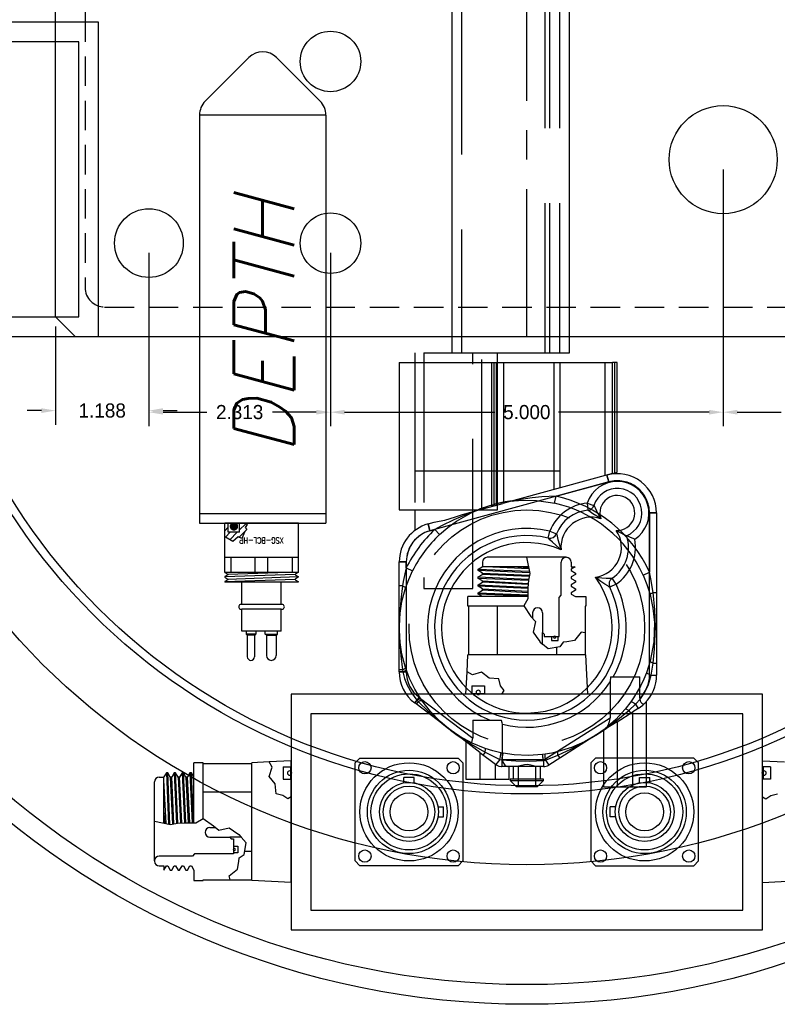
# Model space of a CAD drawing. Extents: x -184.4 to -118.8, y 116.3 to 158.3.
# Tile 20 of 22: x -135.8 to -126.1, y 137 to 149.6. Entities that reach past the tile are written whole.
import ezdxf
from ezdxf.enums import TextEntityAlignment as Align

# ---------------------------------------------------------------- set-up
doc = ezdxf.new("R2010")
doc.units = 0
doc.header["$LTSCALE"] = 1.5
doc.header["$MEASUREMENT"] = 0
for name, pattern in [('CENTER', [2, 1.25, -0.25, 0.25, -0.25]), ('HIDDEN', [0.375, 0.25, -0.125]), ('SLDHIDDEN0', [1.905, 1.27, -0.635])]:
    doc.linetypes.add(name, pattern=pattern)
doc.layers.get('0').update_dxf_attribs({"linetype": 'CONTINUOUS'})
doc.layers.get('DEFPOINTS').update_dxf_attribs({"linetype": 'CONTINUOUS'})
for name, color, linetype in [('ANTENNA', 2, 'CONTINUOUS'), ('DEVICE_WATCHDOG', 7, 'CONTINUOUS'), ('HULL', 7, 'CONTINUOUS'), ('J_BOX_AFT', 171, 'CONTINUOUS'), ('J_BOX_FORW', 11, 'CONTINUOUS'), ('SENSOR_DEPTH', 140, 'CONTINUOUS'), ('STATION12', 50, 'CONTINUOUS'), ('STATION13', 90, 'CONTINUOUS')]:
    doc.layers.add(name, color=color, linetype=linetype)
doc.styles.add('78ROM', font='ROMAND', dxfattribs={"width": 0.75, "height": 0.078})
doc.styles.add('ENGR', font='Romans', dxfattribs={"oblique": 15})
doc.dimstyles.get("Standard").update_dxf_attribs({"dimtxt": 0.18, "dimasz": 0.18, "dimexe": 0.18, "dimexo": 0.0625, "dimgap": 0.09, "dimtad": 0, "dimtih": 1, "dimtoh": 1, "dimdec": 4, "dimzin": 0, "dimtxsty": 'STANDARD', "dimcen": 0.09, "dimazin": 3, "dimtfac": 1, "dimtdec": 4, "dimtofl": 0, "dimtmove": 0, "dimatfit": 3, "dimtolj": 1, "dimtzin": 0})

# ---------------------------------------------------------------- blocks, each defined once
blk = doc.blocks.new('*D0')
at = {"color": 0, "linetype": 'BYBLOCK'}
for p, q in [((-134.129, 146.61), (-134.129, 144.424)), ((-135.317, 145.673), (-135.317, 144.424)), ((-135.497, 144.604), (-135.677, 144.604)), ((-133.949, 144.604), (-133.769, 144.604))]:
    blk.add_line(p, q, dxfattribs=at)
for points in [[(-135.497, 144.634), (-135.497, 144.574), (-135.317, 144.604)], [(-133.949, 144.634), (-133.949, 144.574), (-134.129, 144.604)]]:
    blk.add_solid(points, dxfattribs=at)
at = {"layer": 'DEFPOINTS', "color": 0, "linetype": 'BYBLOCK'}
for p in [(-134.129, 146.735), (-135.317, 145.798), (-135.317, 144.604)]:
    blk.add_point(p, dxfattribs=at)
at = {"color": 0, "linetype": 'BYBLOCK', "insert": (-134.723, 144.604), "char_height": 0.18, "attachment_point": 5}
blk.add_mtext('\\A1;1.188', dxfattribs=at)
blk = doc.blocks.new('*D1')
at = {"color": 0, "linetype": 'BYBLOCK'}
for p, q in [((-134.129, 146.61), (-134.129, 144.404)), ((-131.817, 146.61), (-131.817, 144.404)), ((-133.949, 144.584), (-133.393, 144.584)), ((-131.997, 144.584), (-132.553, 144.584))]:
    blk.add_line(p, q, dxfattribs=at)
for points in [[(-133.949, 144.614), (-133.949, 144.554), (-134.129, 144.584)], [(-131.997, 144.614), (-131.997, 144.554), (-131.817, 144.584)]]:
    blk.add_solid(points, dxfattribs=at)
at = {"layer": 'DEFPOINTS', "color": 0, "linetype": 'BYBLOCK'}
for p in [(-134.129, 146.735), (-131.817, 146.735), (-131.817, 144.584)]:
    blk.add_point(p, dxfattribs=at)
at = {"color": 0, "linetype": 'BYBLOCK', "insert": (-132.973, 144.584), "char_height": 0.18, "attachment_point": 5}
blk.add_mtext('\\A1;2.313', dxfattribs=at)
blk = doc.blocks.new('*D2')
at = {"color": 0, "linetype": 'BYBLOCK'}
for p, q in [((-126.817, 147.673), (-126.817, 144.404)), ((-131.817, 146.61), (-131.817, 144.404)), ((-131.637, 144.584), (-129.722, 144.584)), ((-126.997, 144.584), (-128.912, 144.584))]:
    blk.add_line(p, q, dxfattribs=at)
for points in [[(-131.637, 144.614), (-131.637, 144.554), (-131.817, 144.584)], [(-126.997, 144.614), (-126.997, 144.554), (-126.817, 144.584)]]:
    blk.add_solid(points, dxfattribs=at)
at = {"layer": 'DEFPOINTS', "color": 0, "linetype": 'BYBLOCK'}
for p in [(-126.817, 147.798), (-131.817, 146.735), (-126.817, 144.584)]:
    blk.add_point(p, dxfattribs=at)
at = {"color": 0, "linetype": 'BYBLOCK', "insert": (-129.317, 144.584), "char_height": 0.18, "attachment_point": 5}
blk.add_mtext('\\A1;5.000', dxfattribs=at)
blk = doc.blocks.new('*D3')
at = {"color": 0, "linetype": 'BYBLOCK'}
for p, q in [((-126.817, 147.673), (-126.817, 144.404)), ((-124.504, 146.61), (-124.504, 144.404)), ((-126.637, 144.584), (-126.08, 144.584)), ((-124.684, 144.584), (-125.24, 144.584))]:
    blk.add_line(p, q, dxfattribs=at)
for points in [[(-126.637, 144.614), (-126.637, 144.554), (-126.817, 144.584)], [(-124.684, 144.614), (-124.684, 144.554), (-124.504, 144.584)]]:
    blk.add_solid(points, dxfattribs=at)
at = {"layer": 'DEFPOINTS', "color": 0, "linetype": 'BYBLOCK'}
for p in [(-126.817, 147.798), (-124.504, 146.735), (-124.504, 144.584)]:
    blk.add_point(p, dxfattribs=at)
at = {"color": 0, "linetype": 'BYBLOCK', "insert": (-125.66, 144.584), "char_height": 0.18, "attachment_point": 5}
blk.add_mtext('\\A1;2.313', dxfattribs=at)

msp = doc.modelspace()

# ---------------------------------------------------------------- linework, layer by layer
for centre, radius in [((-129.3165, 147.5479), 7.822), ((-131.8165, 149.0479), 0.385), ((-126.8165, 147.7979), 0.6875), ((-131.8165, 146.7354), 0.385)]:
    msp.add_circle(centre, radius)
at = {"layer": 'ANTENNA', "linetype": 'CONTINUOUS'}
for p, q in [((-130.2724, 158.3393), (-130.2724, 145.3393)), ((-128.7724, 145.3393), (-128.7724, 158.3393)), ((-130.629, 145.3393), (-128.8607, 145.3393)), ((-129.6915, 145.2143), (-129.6915, 145.3393)), ((-128.8607, 145.3393), (-128.7724, 145.3393)), ((-130.9415, 145.2143), (-130.9415, 143.3393)), ((-130.9415, 145.2143), (-128.892, 145.2143)), ((-128.892, 145.2143), (-128.2265, 145.2143)), ((-128.892, 143.6208), (-128.892, 145.2143)), ((-128.2265, 143.8027), (-128.2265, 145.2143)), ((-128.1665, 145.2143), (-128.2265, 145.2143)), ((-128.1665, 143.8191), (-128.1665, 145.2143)), ((-128.2265, 143.8027), (-128.892, 143.6208)), ((-128.2964, 143.7836), (-128.2726, 143.6968)), ((-128.2265, 143.8027), (-128.1665, 143.8191)), ((-128.2726, 143.6968), (-130.5496, 143.0744)), ((-128.892, 143.6208), (-129.6211, 143.4215)), ((-128.5472, 143.426), (-128.5393, 143.3364)), ((-128.5472, 143.426), (-128.4617, 143.3981)), ((-130.9415, 143.3393), (-129.6915, 143.3393)), ((-130.7415, 143.3393), (-130.7415, 143.0826)), ((-130.1365, 143.2806), (-129.9219, 143.3393)), ((-127.6645, 143.3013), (-127.7545, 143.3013)), ((-127.7545, 141.237), (-127.7545, 143.3013)), ((-127.6645, 143.3013), (-127.6645, 141.237)), ((-130.5734, 143.1612), (-130.4965, 143.1822)), ((-130.5734, 143.1612), (-130.5496, 143.0744)), ((-129.044, 142.9822), (-129.0231, 143.0698)), ((-129.0231, 143.0698), (-128.9393, 143.0369)), ((-130.9415, 142.6789), (-130.8515, 142.6789)), ((-130.9415, 141.281), (-130.9415, 142.6789)), ((-130.8515, 142.6789), (-130.8515, 141.281)), ((-128.1804, 142.3955), (-128.2612, 142.3559)), ((-128.1804, 142.3955), (-128.2308, 142.47)), ((-130.9415, 141.281), (-130.8515, 141.281)), ((-127.7545, 141.237), (-127.6645, 141.237)), ((-128.2501, 141.2143), (-128.2553, 141.1508)), ((-128.2553, 141.1508), (-128.2553, 140.6944)), ((-128.2501, 141.2143), (-127.8778, 141.2143)), ((-127.8778, 140.944), (-127.8778, 141.2143)), ((-130.7439, 140.8827), (-130.6895, 140.9544)), ((-130.0686, 140.3699), (-130.7439, 140.8827)), ((-130.6895, 140.9544), (-130.0053, 140.4349)), ((-127.7915, 139.8143), (-127.7915, 140.9024)), ((-130.0053, 140.6643), (-129.642, 140.6643)), ((-130.0053, 140.6643), (-130.0053, 140.4349)), ((-129.6278, 140.1627), (-129.6278, 140.6132)), ((-129.0866, 140.1682), (-128.2553, 140.6944)), ((-128.3186, 140.5478), (-129.0384, 140.0921)), ((-128.3415, 140.5332), (-128.3415, 139.8143)), ((-130.0915, 140.3874), (-130.0915, 139.9143)), ((-129.6278, 140.1627), (-129.1053, 140.1627)), ((-129.1053, 140.1627), (-129.1053, 140.0727)), ((-129.0866, 140.1682), (-129.0384, 140.0921)), ((-129.1053, 140.0727), (-129.5645, 140.0727)), ((-129.5415, 139.9143), (-129.5415, 140.0727)), ((-129.4915, 140.0727), (-129.4915, 139.9143)), ((-129.1415, 139.9143), (-129.1415, 140.0727)), ((-130.0915, 139.9143), (-129.8165, 139.9143)), ((-129.8165, 139.9143), (-129.5415, 139.9143)), ((-129.104, 139.9143), (-129.529, 139.9143)), ((-129.529, 139.9143), (-129.529, 139.8943)), ((-129.529, 139.8943), (-129.449, 139.8143)), ((-129.529, 139.8943), (-129.104, 139.8943)), ((-129.184, 139.8143), (-129.104, 139.8943)), ((-129.104, 139.8943), (-129.104, 139.9143)), ((-129.184, 139.8143), (-129.449, 139.8143)), ((-128.3415, 139.8143), (-128.0665, 139.8143)), ((-128.0665, 139.8143), (-127.7915, 139.8143))]:
    msp.add_line(p, q, dxfattribs=at)
at = {"layer": 'ANTENNA', "linetype": 'SLDHIDDEN0'}
for p, q in [((-130.1474, 158.3393), (-130.1474, 145.3393)), ((-129.0849, 145.3393), (-129.0849, 158.3393)), ((-129.0224, 145.3393), (-129.0224, 158.3393)), ((-128.8974, 145.3393), (-128.8974, 158.3393)), ((-130.7415, 145.3393), (-130.7415, 143.3393)), ((-130.7415, 145.3393), (-130.7415, 143.3393)), ((-130.629, 145.3393), (-130.629, 142.3393)), ((-130.1474, 145.3393), (-130.1474, 145.3393)), ((-130.1474, 145.3393), (-130.1474, 145.3393)), ((-130.0224, 145.3393), (-130.0224, 145.3393)), ((-130.004, 142.3393), (-130.004, 145.3393)), ((-129.9599, 145.3393), (-129.9599, 145.3393)), ((-129.8974, 145.3393), (-129.8974, 145.3393)), ((-129.8915, 143.3393), (-129.8915, 145.3393)), ((-129.8915, 143.3476), (-129.8915, 145.3393)), ((-129.1474, 145.3393), (-129.1474, 145.3393)), ((-129.0849, 145.3393), (-129.0849, 145.3393)), ((-129.0224, 145.3393), (-129.0224, 145.3393)), ((-128.8974, 145.3393), (-128.8974, 145.3393)), ((-128.8974, 145.3393), (-128.8974, 145.3393)), ((-129.7665, 145.2143), (-129.7665, 143.3817)), ((-129.763, 143.3827), (-129.763, 145.2143)), ((-129.7361, 145.2143), (-129.7361, 143.4092)), ((-129.703, 143.4176), (-129.703, 145.2143)), ((-129.6915, 143.3393), (-129.6915, 145.2143)), ((-129.6111, 143.4373), (-129.6111, 145.2143)), ((-128.9665, 143.6004), (-128.9665, 145.2143)), ((-128.3219, 145.2143), (-128.3219, 143.7766)), ((-128.1969, 143.8108), (-128.1969, 145.2143)), ((-130.7415, 143.8393), (-128.8974, 143.8393)), ((-130.1474, 143.8393), (-128.8974, 143.8393)), ((-128.2726, 143.6968), (-128.2964, 143.7836)), ((-128.9439, 143.5133), (-128.2726, 143.6968)), ((-128.9635, 143.4255), (-128.9439, 143.5133)), ((-129.9219, 143.3393), (-129.6211, 143.4215)), ((-129.7357, 143.4093), (-129.7357, 143.3902)), ((-129.6115, 143.4373), (-129.6116, 143.4373)), ((-129.6115, 143.4241), (-129.6115, 143.4373)), ((-127.7545, 143.3013), (-127.6645, 143.3013)), ((-127.7545, 143.3013), (-127.7545, 142.5474)), ((-130.5496, 143.0744), (-130.5734, 143.1612)), ((-130.5496, 143.0744), (-130.4889, 143.091)), ((-130.4889, 143.091), (-130.4274, 143.0253)), ((-130.8515, 142.6789), (-130.9415, 142.6789)), ((-130.8515, 142.6041), (-130.8515, 142.6789)), ((-130.8515, 142.6041), (-130.771, 142.564)), ((-127.8365, 142.5102), (-127.7545, 142.5474)), ((-130.899, 142.3726), (-130.9415, 142.3726)), ((-130.629, 142.3393), (-130.3165, 142.3393)), ((-130.3165, 142.3393), (-130.004, 142.3393)), ((-127.7078, 142.2874), (-127.6645, 142.2874)), ((-127.748, 141.4147), (-127.795, 141.2686)), ((-127.7326, 141.237), (-127.7078, 141.3912)), ((-127.7078, 141.3912), (-127.6645, 141.3912)), ((-130.899, 141.306), (-130.9415, 141.306)), ((-130.8948, 141.281), (-130.9415, 141.281)), ((-130.899, 141.306), (-130.8948, 141.281)), ((-130.853, 141.3103), (-130.861, 141.334)), ((-127.7326, 141.237), (-127.6645, 141.237)), ((-130.7157, 140.92), (-130.7439, 140.8827)), ((-130.6983, 140.9015), (-130.724, 140.8676)), ((-130.7157, 140.92), (-130.6983, 140.9015)), ((-130.653, 140.9149), (-130.667, 140.9355)), ((-127.9911, 140.8991), (-128.0635, 140.8045)), ((-128.0195, 140.7874), (-127.9315, 140.8688)), ((-127.9315, 140.8688), (-127.8971, 140.8146)), ((-128.1665, 140.644), (-127.9665, 140.7706)), ((-128.0195, 140.7874), (-127.9968, 140.7514)), ((-127.8971, 140.8146), (-127.9665, 140.7706)), ((-127.9665, 139.8143), (-127.9665, 140.7706)), ((-128.1665, 140.644), (-128.3186, 140.5478)), ((-128.1665, 140.644), (-128.1665, 139.8143)), ((-129.9165, 140.2545), (-130.0686, 140.3699)), ((-129.9165, 140.2545), (-129.7165, 140.1026)), ((-129.9165, 140.2545), (-129.9165, 139.9143)), ((-129.8488, 140.2564), (-129.8745, 140.2226)), ((-129.6184, 140.2426), (-129.6457, 140.248)), ((-129.083, 140.2311), (-129.1164, 140.2266)), ((-129.7107, 140.0982), (-129.7165, 140.1026)), ((-129.7165, 139.9143), (-129.7165, 140.1026)), ((-129.6601, 140.1648), (-129.7107, 140.0982)), ((-129.6601, 140.1648), (-129.6351, 140.1584)), ((-129.6351, 140.1584), (-129.6351, 140.0727)), ((-129.1053, 140.15), (-129.0783, 140.1551)), ((-129.1053, 140.15), (-129.1053, 140.0727)), ((-129.0783, 140.1551), (-128.9208, 140.2169)), ((-129.0783, 140.1551), (-129.0384, 140.0921)), ((-128.9208, 140.2169), (-128.898, 140.181)), ((-129.5645, 140.0727), (-129.6351, 140.0727)), ((-129.429, 140.0727), (-129.429, 139.8143)), ((-129.204, 139.8143), (-129.204, 140.0727))]:
    msp.add_line(p, q, dxfattribs=at)
at = {"layer": 'ANTENNA', "linetype": 'SLDHIDDEN0', "flags": 128}
for points in [[(-128.9439, 143.5133), (-129.1239, 143.5058), (-129.2496, 143.4939), (-129.3341, 143.4829), (-129.3904, 143.4743), (-129.428, 143.4681), (-129.4529, 143.4636), (-129.4695, 143.4606), (-129.4805, 143.4585), (-129.4878, 143.4571), (-129.4945, 143.4558), (-129.4967, 143.4554), (-129.4979, 143.4552), (-129.4981, 143.4551)], [(-129.763, 143.4017), (-129.7624, 143.4019), (-129.7566, 143.4035), (-129.7453, 143.4067), (-129.7291, 143.411), (-129.7096, 143.416), (-129.703, 143.4176)], [(-129.7358, 143.4092), (-129.7361, 143.4092), (-129.7357, 143.4093)], [(-129.5046, 143.4534), (-129.4777, 143.4563), (-129.4219, 143.4608), (-129.3623, 143.4636), (-129.1914, 143.4593), (-129.0166, 143.4363), (-128.9635, 143.4255)], [(-129.9822, 143.3228), (-129.9826, 143.3226), (-129.9841, 143.3221), (-129.9883, 143.3206), (-130.0071, 143.3139), (-130.0868, 143.2837), (-130.2467, 143.2158), (-130.404, 143.1381), (-130.4889, 143.091)], [(-130.4274, 143.0253), (-130.3218, 143.1159), (-130.211, 143.196), (-130.0946, 143.2659), (-130.024, 143.3022), (-129.988, 143.3191), (-129.9757, 143.3246)], [(-130.8515, 142.6041), (-130.8894, 142.4281), (-130.899, 142.3726)], [(-130.861, 142.3446), (-130.8205, 142.4545), (-130.771, 142.564)], [(-127.8365, 142.5102), (-127.7874, 142.3892), (-127.748, 142.2638)], [(-127.7078, 142.2874), (-127.7371, 142.4647), (-127.7545, 142.5474)], [(-130.899, 142.3726), (-130.9221, 142.1937), (-130.9392, 141.9601), (-130.9415, 141.8507), (-130.9415, 141.841), (-130.9415, 141.8393)], [(-130.899, 142.3726), (-130.8901, 142.3683), (-130.8822, 142.3642), (-130.8754, 142.3602), (-130.8697, 142.3564), (-130.8654, 142.3529), (-130.8625, 142.3497), (-130.861, 142.3469), (-130.861, 142.3446)], [(-130.9415, 141.8393), (-130.9415, 141.8409), (-130.9415, 141.8449), (-130.934, 141.9951), (-130.9069, 142.1725), (-130.861, 142.3446)], [(-127.748, 142.2638), (-127.7477, 142.2658), (-127.746, 142.2682), (-127.7428, 142.2708), (-127.7382, 142.2738), (-127.7323, 142.277), (-127.7252, 142.2803), (-127.717, 142.2838), (-127.7078, 142.2874)], [(-127.748, 142.2638), (-127.7109, 142.0896), (-127.693, 141.9083), (-127.7012, 141.6626), (-127.748, 141.4147)], [(-127.7078, 141.3912), (-127.6891, 141.5703), (-127.6781, 141.8516), (-127.6861, 142.0695), (-127.7078, 142.2874)], [(-130.861, 141.334), (-130.9069, 141.506), (-130.934, 141.6834), (-130.9415, 141.8336), (-130.9415, 141.8376), (-130.9415, 141.8393)], [(-130.9415, 141.8393), (-130.9415, 141.8376), (-130.9415, 141.8279), (-130.9392, 141.7184), (-130.9221, 141.4848), (-130.899, 141.306)], [(-127.748, 141.4147), (-127.7477, 141.4127), (-127.746, 141.4104), (-127.7428, 141.4077), (-127.7382, 141.4048), (-127.7323, 141.4016), (-127.7252, 141.3982), (-127.717, 141.3947), (-127.7078, 141.3912)], [(-130.899, 141.306), (-130.8901, 141.3102), (-130.8822, 141.3143), (-130.8754, 141.3183), (-130.8697, 141.3221), (-130.8654, 141.3256), (-130.8625, 141.3288), (-130.861, 141.3316), (-130.861, 141.334)], [(-130.8948, 141.281), (-130.8852, 141.2855), (-130.8765, 141.2899), (-130.869, 141.2941), (-130.8628, 141.2981), (-130.8581, 141.3018), (-130.8548, 141.3051), (-130.8531, 141.3079), (-130.853, 141.3103)], [(-130.8948, 141.281), (-130.8731, 141.1936), (-130.8404, 141.1079), (-130.786, 141.0103), (-130.7157, 140.92)], [(-130.667, 140.9355), (-130.706, 140.9966), (-130.7427, 141.0604), (-130.8085, 141.1954), (-130.8319, 141.2524), (-130.853, 141.3103)], [(-127.795, 141.2686), (-127.8285, 141.1864), (-127.8666, 141.1055), (-127.9097, 141.026), (-127.9573, 140.9487), (-127.9911, 140.8991)], [(-127.9315, 140.8688), (-127.871, 140.9357), (-127.8186, 141.0109), (-127.7664, 141.1184), (-127.7326, 141.237)], [(-127.795, 141.2686), (-127.7943, 141.267), (-127.7912, 141.2644), (-127.7859, 141.2612), (-127.7785, 141.2572), (-127.7692, 141.2527), (-127.7582, 141.2477), (-127.7459, 141.2424), (-127.7326, 141.237)], [(-130.7157, 140.92), (-130.7062, 140.9249), (-130.6975, 140.9291), (-130.6896, 140.9325), (-130.6826, 140.935), (-130.6768, 140.9366), (-130.6722, 140.9372), (-130.6689, 140.9369), (-130.667, 140.9355)], [(-130.6983, 140.9015), (-130.6895, 140.906), (-130.6814, 140.9098), (-130.6741, 140.9128), (-130.6677, 140.915), (-130.6623, 140.9163), (-130.658, 140.9167), (-130.6549, 140.9162), (-130.653, 140.9149)], [(-130.6983, 140.9015), (-130.5698, 140.7749), (-130.3941, 140.62), (-130.3083, 140.552), (-130.3006, 140.5461), (-130.2993, 140.5451)], [(-130.2993, 140.5451), (-130.3006, 140.5461), (-130.3038, 140.5485), (-130.4188, 140.6453), (-130.5437, 140.7742), (-130.653, 140.9149)], [(-127.9911, 140.8991), (-127.9892, 140.8998), (-127.9854, 140.899), (-127.9798, 140.8969), (-127.9725, 140.8935), (-127.9638, 140.8888), (-127.9539, 140.8831), (-127.943, 140.8763), (-127.9315, 140.8688)], [(-127.8971, 140.8146), (-127.8395, 140.8571), (-127.8038, 140.8908), (-127.792, 140.9035), (-127.7931, 140.9024)], [(-128.0635, 140.8045), (-128.1844, 140.6737), (-128.3197, 140.5559), (-128.4426, 140.4692), (-128.446, 140.4671), (-128.4474, 140.4662)], [(-128.4474, 140.4662), (-128.446, 140.4671), (-128.4378, 140.4723), (-128.3466, 140.5328), (-128.1583, 140.6722), (-128.0195, 140.7874)], [(-128.0195, 140.7874), (-128.0279, 140.7926), (-128.0356, 140.7971), (-128.0426, 140.8007), (-128.0489, 140.8035), (-128.0541, 140.8052), (-128.0584, 140.806), (-128.0615, 140.8058), (-128.0635, 140.8045)], [(-129.8481, 140.3037), (-130.0129, 140.3711), (-130.1706, 140.4568), (-130.2948, 140.5417), (-130.298, 140.5441), (-130.2993, 140.5451)], [(-130.2993, 140.5451), (-130.2979, 140.5441), (-130.2902, 140.5382), (-130.2016, 140.4739), (-130.0052, 140.3462), (-129.8488, 140.2564)], [(-128.9208, 140.2169), (-128.7573, 140.293), (-128.5507, 140.4035), (-128.457, 140.4601), (-128.4488, 140.4653), (-128.4474, 140.4662)], [(-128.4474, 140.4662), (-128.4488, 140.4653), (-128.4522, 140.4632), (-128.5831, 140.3892), (-128.7475, 140.3172), (-128.9175, 140.264)], [(-129.8488, 140.2564), (-129.8468, 140.2661), (-129.8453, 140.2749), (-129.8444, 140.2828), (-129.844, 140.2895), (-129.8442, 140.2951), (-129.8449, 140.2993), (-129.8463, 140.3022), (-129.8481, 140.3037)], [(-129.8488, 140.2564), (-129.6876, 140.1771), (-129.6601, 140.1648)], [(-129.6457, 140.248), (-129.7477, 140.2725), (-129.8481, 140.3037)], [(-129.6601, 140.1648), (-129.6568, 140.1812), (-129.6537, 140.1969), (-129.651, 140.2112), (-129.6488, 140.2237), (-129.6471, 140.2339), (-129.646, 140.2416), (-129.6455, 140.2463), (-129.6457, 140.248)], [(-129.6351, 140.1584), (-129.6319, 140.1751), (-129.6289, 140.191), (-129.6261, 140.2055), (-129.6236, 140.2182), (-129.6215, 140.2286), (-129.6199, 140.2363), (-129.6188, 140.241), (-129.6184, 140.2426)], [(-129.1164, 140.2266), (-129.2959, 140.2144), (-129.478, 140.2223), (-129.6184, 140.2426)], [(-129.1053, 140.15), (-129.1073, 140.1656), (-129.1092, 140.1802), (-129.111, 140.1934), (-129.1126, 140.2049), (-129.114, 140.2142), (-129.1151, 140.2211), (-129.1159, 140.2253), (-129.1164, 140.2266)], [(-129.0783, 140.1551), (-129.0803, 140.1704), (-129.0819, 140.1848), (-129.0831, 140.1979), (-129.084, 140.2092), (-129.0844, 140.2185), (-129.0844, 140.2253), (-129.0839, 140.2296), (-129.083, 140.2311)], [(-128.9175, 140.264), (-128.9992, 140.2456), (-129.083, 140.2311)], [(-128.9208, 140.2169), (-128.922, 140.2267), (-128.9227, 140.2356), (-128.923, 140.2435), (-128.9228, 140.2503), (-128.9221, 140.2558), (-128.921, 140.26), (-128.9194, 140.2627), (-128.9175, 140.264)], [(-129.6351, 140.1584), (-129.4555, 140.1463), (-129.2806, 140.1437), (-129.1053, 140.15)], [(-129.1804, 140.0727), (-129.2015, 140.0754), (-129.248, 140.0886), (-129.3038, 140.1), (-129.3473, 140.0978), (-129.3995, 140.0843), (-129.4451, 140.0732), (-129.4526, 140.0727)], [(-129.7107, 140.0982), (-129.7062, 140.0949), (-129.6737, 140.0788), (-129.6398, 140.0728), (-129.6351, 140.0727)]]:
    msp.add_lwpolyline(points, dxfattribs=at)
at = {"layer": 'ANTENNA', "linetype": 'CONTINUOUS', "flags": 128}
for points in [[(-128.4617, 143.3981), (-128.4598, 143.3944), (-128.4552, 143.385), (-128.4457, 143.3652), (-128.4285, 143.329), (-128.4036, 143.2784), (-128.375, 143.2286), (-128.3747, 143.2282)], [(-130.4965, 143.1822), (-130.4321, 143.1964), (-130.3626, 143.2103), (-130.2267, 143.2505), (-130.1365, 143.2806)], [(-128.3747, 143.2282), (-128.3751, 143.2285), (-128.4261, 143.2603), (-128.475, 143.2914), (-128.5094, 143.3147), (-128.5275, 143.3277), (-128.5358, 143.3338), (-128.5393, 143.3364)], [(-128.881, 142.833), (-128.8814, 142.8334), (-128.8988, 142.8482), (-128.9461, 142.8897), (-128.9913, 142.931), (-129.022, 142.9604), (-129.0362, 142.9744), (-129.0419, 142.9801), (-129.044, 142.9822)], [(-128.9393, 143.0369), (-128.9386, 143.0338), (-128.9367, 143.0255), (-128.9321, 143.0058), (-128.9221, 142.9652), (-128.907, 142.9101), (-128.8889, 142.8543), (-128.8812, 142.8335), (-128.881, 142.833)], [(-128.1785, 143.0793), (-128.1782, 143.079), (-128.1191, 143.0473), (-128.0822, 143.0291), (-128.0609, 143.0189), (-128.0501, 143.0139), (-128.0462, 143.0121)], [(-127.9417, 142.9661), (-127.942, 142.9663), (-127.9774, 142.9815), (-128.007, 142.9944), (-128.0307, 143.0051), (-128.042, 143.0102), (-128.0462, 143.0121)], [(-128.4425, 142.4821), (-128.442, 142.4821), (-128.4201, 142.4791), (-128.3616, 142.4737), (-128.3045, 142.4711), (-128.2627, 142.4702), (-128.2425, 142.47), (-128.234, 142.47), (-128.2308, 142.47)], [(-128.2612, 142.3559), (-128.2637, 142.3575), (-128.2705, 142.3618), (-128.2873, 142.3725), (-128.3227, 142.3961), (-128.373, 142.4311), (-128.4238, 142.4681), (-128.4421, 142.4818), (-128.4425, 142.4821)], [(-127.8778, 140.944), (-127.8772, 140.9313), (-127.8731, 140.9099), (-127.8642, 140.8915), (-127.8536, 140.8802), (-127.8416, 140.8738), (-127.8283, 140.8728), (-127.8145, 140.88)], [(-129.6278, 140.6132), (-129.6295, 140.6312), (-129.6388, 140.6583), (-129.642, 140.6643)], [(-128.3186, 140.5478), (-128.3037, 140.5629), (-128.2823, 140.5983), (-128.2634, 140.6452), (-128.2561, 140.6796), (-128.2553, 140.6944)], [(-130.0686, 140.3699), (-130.0525, 140.3647), (-130.036, 140.3694), (-130.0229, 140.3801), (-130.012, 140.3975), (-130.0067, 140.4164), (-130.0053, 140.4349)], [(-129.6278, 140.1627), (-129.6244, 140.1387), (-129.6158, 140.1178), (-129.5983, 140.0934), (-129.5795, 140.0777), (-129.5645, 140.0727)]]:
    msp.add_lwpolyline(points, dxfattribs=at)
at = {"layer": 'ANTENNA', "linetype": 'SLDHIDDEN0'}
msp.add_circle((-129.3165, 141.8393), 1.5, dxfattribs=at)
at = {"layer": 'ANTENNA', "linetype": 'CONTINUOUS'}
for centre, radius, start, end in [((-128.1645, 143.3013), 0.5, 0, 105.28863), ((-128.1645, 143.3013), 0.4025, 303.6203, 161.952), ((-128.1645, 143.3013), 0.3125, 292.25996, 161.952), ((-128.1645, 143.3013), 0.41, 0, 105.28863), ((-128.1645, 143.3013), 0.2225, 266.39063, 199.18167), ((-128.4972, 142.8632), 0.565, 95.07769, 158.55846), ((-128.5472, 143.426), 0.09, 275.07769, 341.952), ((-128.4972, 142.8632), 0.475, 95.07769, 158.55846), ((-128.4972, 142.8632), 0.385, 71.4403, 184.49902), ((-130.4415, 142.6789), 0.5, 105.28863, 180), ((-130.4415, 142.6789), 0.41, 105.28863, 180), ((-129.3165, 141.8393), 1.265, 76.58826, 248.25684), ((-129.3165, 141.8393), 1.175, 76.58826, 26.08268), ((-129.0231, 143.0698), 0.09, 256.58826, 338.55846), ((-128.4972, 142.8632), 0.385, 278.17191, 34.132), ((-128.4972, 142.8632), 0.475, 304.11248, 18.26513), ((-129.3165, 141.8393), 1.085, 66.33557, 36.33537), ((-128.4972, 142.8632), 0.565, 304.11248, 10.49462), ((-128.1804, 142.3955), 0.09, 124.11248, 206.08268), ((-129.3165, 141.8393), 1.265, 330.39148, 26.08268), ((-130.4415, 141.281), 0.5, 180, 232.78869), ((-130.4415, 141.281), 0.41, 180, 232.78869), ((-128.1645, 141.237), 0.41, 314.37729, 0), ((-128.1645, 141.237), 0.5, 314.43369, 0), ((-129.3165, 141.8393), 1.265, 255.75606, 327.02794), ((-129.1053, 140.1977), 0.035, 270, 302.33294), ((-129.1053, 140.1977), 0.125, 270, 302.33294)]:
    msp.add_arc(centre, radius, start, end, dxfattribs=at)
at = {"layer": 'ANTENNA', "linetype": 'SLDHIDDEN0'}
for centre, radius, start, end in [((-128.1645, 143.3013), 0.41, 0, 105.28863), ((-129.3165, 141.8393), 1.715, 24.38564, 77.45195), ((-129.3165, 141.8393), 1.625, 105.94891, 113.93217), ((-129.3165, 141.8393), 1.625, 100.45982, 104.94965), ((-129.3165, 141.8393), 1.625, 96.64508, 100.45982), ((-129.3165, 141.8393), 1.625, 24.38564, 77.45195), ((-129.3165, 141.8393), 1.715, 133.12531, 153.51405), ((-130.4415, 142.6789), 0.41, 105.28863, 180), ((-129.3165, 141.8393), 1.625, 133.12531, 153.51405)]:
    msp.add_arc(centre, radius, start, end, dxfattribs=at)
at = {"layer": 'DEVICE_WATCHDOG'}
for points in [[(-137.7718, 145.5479), (-134.7718, 145.5479), (-134.7718, 149.5479), (-137.7718, 149.5479)], [(-137.5218, 145.7979), (-135.0218, 145.7979), (-135.0218, 149.2979), (-137.5218, 149.2979)]]:
    msp.add_lwpolyline(points, close=True, dxfattribs=at)
at = {"layer": 'HULL'}
for radius in [10.5, 10.25]:
    msp.add_circle((-129.3165, 147.5479), radius, dxfattribs=at)
at = {"layer": 'J_BOX_AFT', "linetype": 'CENTER'}
msp.add_line((-129.3165, 145.5479), (-129.3165, 152.5479), dxfattribs=at)
at = {"layer": 'J_BOX_AFT', "linetype": 'CONTINUOUS'}
msp.add_line((-135.3165, 145.7979), (-135.3165, 152.2979), dxfattribs=at)
at = {"layer": 'J_BOX_AFT', "linetype": 'HIDDEN'}
for p, q in [((-134.942, 151.9234), (-134.942, 146.1724)), ((-134.692, 145.9224), (-123.941, 145.9224))]:
    msp.add_line(p, q, dxfattribs=at)
at = {"layer": 'J_BOX_AFT'}
for q in [(-135.3165, 145.7979), (-123.5665, 145.5479)]:
    msp.add_line((-135.0665, 145.5479), q, dxfattribs=at)
msp.add_circle((-134.129, 146.7354), 0.4375, dxfattribs=at)
at = {"layer": 'J_BOX_AFT', "linetype": 'HIDDEN'}
msp.add_arc((-134.692, 146.1724), 0.25, 180, 270, dxfattribs=at)
at = {"layer": 'J_BOX_FORW'}
for p, q in [((-129.815, 142.7368), (-129.821, 142.7368)), ((-128.818, 142.7368), (-129.815, 142.7368)), ((-128.818, 142.7368), (-128.812, 142.7368)), ((-129.9365, 142.5868), (-129.8846, 142.6168)), ((-129.2964, 142.6168), (-129.8846, 142.6168)), ((-129.881, 142.6768), (-129.881, 142.6168)), ((-128.878, 142.2548), (-128.878, 142.6768)), ((-128.752, 142.6768), (-128.752, 142.6168)), ((-128.752, 142.6168), (-128.6996, 142.6168)), ((-128.6996, 142.6168), (-128.7515, 142.5868)), ((-129.9365, 142.5685), (-129.9365, 142.5868)), ((-129.8815, 142.5368), (-129.9365, 142.5685)), ((-129.9365, 142.4868), (-129.8815, 142.5185)), ((-129.9365, 142.4685), (-129.9365, 142.4868)), ((-129.8815, 142.5185), (-129.8815, 142.5368)), ((-128.7515, 142.5868), (-128.7515, 142.5685)), ((-128.7515, 142.5685), (-128.6965, 142.5368)), ((-128.6965, 142.5185), (-128.7515, 142.4868)), ((-128.7515, 142.4868), (-128.7515, 142.4685)), ((-128.6965, 142.5368), (-128.6965, 142.5185)), ((-129.8815, 142.4368), (-129.9365, 142.4685)), ((-129.9365, 142.3868), (-129.8815, 142.4185)), ((-129.9365, 142.3685), (-129.9365, 142.3868)), ((-129.8815, 142.3368), (-129.9365, 142.3685)), ((-129.8815, 142.4185), (-129.8815, 142.4368)), ((-128.7515, 142.4685), (-128.6965, 142.4368)), ((-128.6965, 142.4185), (-128.7515, 142.3868)), ((-128.7515, 142.3868), (-128.7515, 142.3685)), ((-128.7515, 142.3685), (-128.6965, 142.3368)), ((-128.6965, 142.4368), (-128.6965, 142.4185)), ((-130.0665, 142.1168), (-130.0665, 142.2368)), ((-129.3022, 142.2368), (-130.0665, 142.2368)), ((-129.9365, 142.2868), (-129.8815, 142.3185)), ((-129.9365, 142.2685), (-129.9365, 142.2868)), ((-129.8815, 142.2368), (-129.9365, 142.2685)), ((-129.8815, 142.3185), (-129.8815, 142.3368)), ((-128.9065, 142.2263), (-128.878, 142.2548)), ((-128.6965, 142.3185), (-128.7515, 142.2868)), ((-128.7515, 142.2868), (-128.7515, 142.2685)), ((-128.7515, 142.2685), (-128.6965, 142.2368)), ((-128.6965, 142.3368), (-128.6965, 142.3185)), ((-128.6965, 142.2368), (-128.5665, 142.2368)), ((-128.5665, 142.2368), (-128.5665, 142.1168)), ((-129.3543, 142.1168), (-130.0665, 142.1168)), ((-130.058, 142.1168), (-130.058, 141.4968)), ((-129.6947, 142.1168), (-129.6947, 141.4968)), ((-128.9065, 141.7298), (-128.9065, 142.2263)), ((-128.5665, 142.1168), (-128.5751, 142.1168)), ((-128.5751, 142.1168), (-128.5751, 141.7745)), ((-129.2425, 142.032), (-129.2425, 141.9592)), ((-129.1175, 142.032), (-129.1175, 141.7798)), ((-129.1175, 141.7798), (-129.0975, 141.7598)), ((-129.1175, 141.6325), (-129.1175, 141.7798)), ((-129.0975, 141.7598), (-129.0975, 141.7298)), ((-129.0975, 141.7298), (-129.004, 141.7298)), ((-128.919, 141.7298), (-128.9065, 141.7298)), ((-128.5751, 141.7745), (-128.5751, 141.4968)), ((-130.0774, 141.279), (-130.0665, 141.4968)), ((-128.5665, 141.4968), (-130.0665, 141.4968)), ((-128.9384, 141.5888), (-128.9384, 141.4968)), ((-128.5415, 140.9968), (-128.5665, 141.4968)), ((-130.0915, 140.9968), (-130.0774, 141.279)), ((-126.3165, 140.9968), (-132.3165, 140.9968)), ((-132.3165, 140.9968), (-132.3165, 137.9968)), ((-130.0148, 140.9968), (-130.0915, 140.9968)), ((-130.0148, 141.1008), (-130.0148, 140.9968)), ((-130.0148, 141.1008), (-129.855, 141.1008)), ((-129.855, 141.1008), (-129.855, 140.9968)), ((-129.6331, 140.9968), (-129.855, 140.9968)), ((-128.5415, 140.9968), (-129.6331, 140.9968)), ((-126.3165, 137.9968), (-126.3165, 140.9968)), ((-126.5665, 140.7468), (-132.0665, 140.7468)), ((-132.0665, 140.7468), (-132.0665, 138.2468)), ((-126.5665, 138.2468), (-126.5665, 140.7468)), ((-133.4365, 140.1232), (-133.5565, 140.1232)), ((-133.5565, 139.3589), (-133.5565, 140.1232)), ((-133.4365, 139.411), (-133.4365, 140.1232)), ((-133.4365, 140.1146), (-132.8165, 140.1146)), ((-132.5988, 140.1341), (-132.8165, 140.1232)), ((-132.8165, 138.6232), (-132.8165, 140.1232)), ((-132.3165, 140.1482), (-132.5988, 140.1341)), ((-132.3165, 140.0715), (-132.3165, 140.1482)), ((-126.3165, 140.1482), (-126.0343, 140.1341)), ((-126.3165, 140.0715), (-126.3165, 140.1482)), ((-133.9065, 139.9932), (-133.9365, 139.9412)), ((-133.8883, 139.9932), (-133.9065, 139.9932)), ((-133.8565, 139.9382), (-133.8883, 139.9932)), ((-133.8065, 139.9932), (-133.8383, 139.9382)), ((-133.7883, 139.9932), (-133.8065, 139.9932)), ((-133.7565, 139.9382), (-133.7883, 139.9932)), ((-133.7065, 139.9932), (-133.7383, 139.9382)), ((-133.6883, 139.9932), (-133.7065, 139.9932)), ((-133.6565, 139.9382), (-133.6883, 139.9932)), ((-133.6065, 139.9932), (-133.6383, 139.9382)), ((-133.5883, 139.9932), (-133.6065, 139.9932)), ((-133.5565, 139.9382), (-133.5883, 139.9932)), ((-132.4205, 140.0715), (-132.3165, 140.0715)), ((-132.4205, 140.0715), (-132.4205, 139.9116)), ((-126.2125, 140.0715), (-126.3165, 140.0715)), ((-126.2125, 140.0715), (-126.2125, 139.9116)), ((-134.0565, 139.8717), (-134.0565, 139.8777)), ((-134.0565, 138.8747), (-134.0565, 139.8717)), ((-133.9965, 139.9377), (-133.9365, 139.9377)), ((-133.9365, 139.3531), (-133.9365, 139.9412)), ((-133.8383, 139.9382), (-133.8565, 139.9382)), ((-133.7383, 139.9382), (-133.7565, 139.9382)), ((-133.6383, 139.9382), (-133.6565, 139.9382)), ((-132.4205, 139.9116), (-132.3165, 139.9116)), ((-132.3165, 139.6898), (-132.3165, 139.9116)), ((-126.2125, 139.9116), (-126.3165, 139.9116)), ((-126.3165, 139.6898), (-126.3165, 139.9116)), ((-133.4365, 139.7514), (-132.8165, 139.7514)), ((-132.3165, 138.5982), (-132.3165, 139.6898)), ((-126.3165, 138.5982), (-126.3165, 139.6898)), ((-133.3518, 139.2991), (-133.279, 139.2991)), ((-133.3518, 139.1741), (-133.0995, 139.1741)), ((-133.0995, 139.1741), (-133.0795, 139.1541)), ((-132.9522, 139.1741), (-133.0995, 139.1741)), ((-133.0795, 139.1541), (-133.0495, 139.1541)), ((-133.0495, 139.1541), (-133.0495, 139.0607)), ((-133.0495, 138.9757), (-133.0495, 138.9632)), ((-132.9086, 138.995), (-132.8165, 138.995)), ((-134.0565, 138.8747), (-134.0565, 138.8687)), ((-133.5745, 138.9347), (-133.9965, 138.9347)), ((-133.546, 138.9632), (-133.5745, 138.9347)), ((-133.0495, 138.9632), (-133.546, 138.9632)), ((-133.9965, 138.8087), (-133.9365, 138.8087)), ((-133.9365, 138.8087), (-133.9365, 138.7562)), ((-133.9365, 138.7562), (-133.9065, 138.8082)), ((-133.9065, 138.8082), (-133.8883, 138.8082)), ((-133.8883, 138.8082), (-133.8565, 138.7532)), ((-133.8565, 138.7532), (-133.8383, 138.7532)), ((-133.8383, 138.7532), (-133.8065, 138.8082)), ((-133.8065, 138.8082), (-133.7883, 138.8082)), ((-133.7883, 138.8082), (-133.7565, 138.7532)), ((-133.7565, 138.7532), (-133.7383, 138.7532)), ((-133.7383, 138.7532), (-133.7065, 138.8082)), ((-133.7065, 138.8082), (-133.6883, 138.8082)), ((-133.6883, 138.8082), (-133.6565, 138.7532)), ((-133.6565, 138.7532), (-133.6383, 138.7532)), ((-133.6383, 138.7532), (-133.6065, 138.8082)), ((-133.6065, 138.8082), (-133.5883, 138.8082)), ((-133.5883, 138.8082), (-133.5565, 138.7532)), ((-133.5565, 138.7532), (-133.5565, 138.6232)), ((-133.5565, 138.6232), (-133.4365, 138.6232)), ((-133.4365, 138.6232), (-133.4365, 138.6318)), ((-133.4365, 138.6318), (-133.0943, 138.6318)), ((-133.0943, 138.6318), (-132.8165, 138.6318)), ((-132.3165, 138.5982), (-132.8165, 138.6232)), ((-126.3165, 138.5982), (-125.8165, 138.6232)), ((-132.0665, 138.2468), (-126.5665, 138.2468)), ((-132.3165, 137.9968), (-126.3165, 137.9968))]:
    msp.add_line(p, q, dxfattribs=at)
at = {"layer": 'J_BOX_FORW', "color": 5}
for p, q in [((-129.3202, 142.7368), (-129.2796, 142.532)), ((-129.2912, 142.5907), (-129.8419, 142.6168)), ((-129.4295, 142.6168), (-129.2949, 142.609)), ((-129.9365, 142.5868), (-129.285, 142.559)), ((-129.2813, 142.5406), (-129.9365, 142.5685)), ((-129.9365, 142.4868), (-129.2941, 142.4594)), ((-129.8815, 142.5368), (-129.2843, 142.5087)), ((-129.2879, 142.4906), (-129.8815, 142.5185)), ((-129.2796, 142.532), (-129.2971, 142.4443)), ((-129.2973, 142.4413), (-129.9365, 142.4685)), ((-129.9365, 142.3868), (-129.3021, 142.3578)), ((-129.3026, 142.3396), (-129.9365, 142.3685)), ((-129.8815, 142.4368), (-129.2994, 142.405)), ((-129.3003, 142.3889), (-129.8815, 142.4185)), ((-129.2971, 142.4443), (-129.3026, 142.3496)), ((-129.9365, 142.2868), (-129.3023, 142.259)), ((-129.3022, 142.2407), (-129.9365, 142.2685)), ((-129.8815, 142.3368), (-129.3025, 142.3074)), ((-129.3024, 142.2859), (-129.8815, 142.3185)), ((-129.3026, 142.3496), (-129.3021, 142.2094)), ((-129.3021, 142.2094), (-129.3547, 142.1182)), ((-129.3547, 142.1182), (-129.2641, 141.9849)), ((-129.2641, 141.9849), (-129.208, 141.9183)), ((-129.208, 141.9183), (-129.236, 141.7851)), ((-129.236, 141.7851), (-129.1981, 141.7298)), ((-129.1981, 141.7298), (-129.1529, 141.6638)), ((-129.004, 141.7298), (-128.919, 141.7298)), ((-129.004, 141.7298), (-129.004, 141.6778)), ((-128.919, 141.6778), (-128.919, 141.7298)), ((-128.626, 141.7851), (-128.7102, 141.6799)), ((-128.5751, 141.7745), (-128.626, 141.7851)), ((-129.1529, 141.6638), (-129.1519, 141.6623)), ((-129.1519, 141.6623), (-129.1175, 141.6325)), ((-129.0467, 141.5711), (-129.1175, 141.6325)), ((-129.004, 141.6778), (-128.919, 141.6778)), ((-128.8539, 141.6588), (-128.896, 141.5957)), ((-128.8083, 141.6623), (-128.8539, 141.6588)), ((-128.7102, 141.6799), (-128.8083, 141.6623)), ((-128.896, 141.5957), (-129.0467, 141.5711)), ((-130.0072, 141.2414), (-130.0774, 141.279)), ((-129.8923, 141.2768), (-130.0072, 141.2414)), ((-129.7981, 141.2001), (-129.8923, 141.2768)), ((-129.6714, 141.1883), (-129.7981, 141.2001)), ((-129.6508, 141.1028), (-129.6714, 141.1883)), ((-129.6066, 141.0408), (-129.6508, 141.1028)), ((-130.0148, 141.0048), (-129.855, 141.0048)), ((-129.6331, 140.9968), (-129.6066, 141.0408)), ((-132.5612, 140.0639), (-132.5988, 140.1341)), ((-133.9065, 139.9932), (-133.8788, 139.3416)), ((-133.8604, 139.338), (-133.8883, 139.9932)), ((-133.8065, 139.9932), (-133.7792, 139.3508)), ((-133.761, 139.354), (-133.7883, 139.9932)), ((-133.7065, 139.9932), (-133.6775, 139.3588)), ((-133.6593, 139.3593), (-133.6883, 139.9932)), ((-133.6065, 139.9932), (-133.5787, 139.359)), ((-133.5605, 139.3589), (-133.5883, 139.9932)), ((-132.5966, 139.949), (-132.5612, 140.0639)), ((-132.3245, 140.0715), (-132.3245, 139.9116)), ((-126.3085, 140.0715), (-126.3085, 139.9116)), ((-133.9105, 139.3479), (-133.9365, 139.8986)), ((-133.8565, 139.9382), (-133.8285, 139.3409)), ((-133.8104, 139.3446), (-133.8383, 139.9382)), ((-133.7565, 139.9382), (-133.7247, 139.3561)), ((-133.7087, 139.357), (-133.7383, 139.9382)), ((-133.6565, 139.9382), (-133.6271, 139.3591)), ((-133.6057, 139.3591), (-133.6383, 139.9382)), ((-132.5199, 139.8547), (-132.5966, 139.949)), ((-132.5081, 139.7281), (-132.5199, 139.8547)), ((-132.4226, 139.7074), (-132.5081, 139.7281)), ((-126.2105, 139.7074), (-126.1249, 139.7281)), ((-132.3606, 139.6632), (-132.4226, 139.7074)), ((-132.3165, 139.6898), (-132.3606, 139.6632)), ((-126.3165, 139.6898), (-126.2725, 139.6632)), ((-126.2725, 139.6632), (-126.2105, 139.7074)), ((-133.9365, 139.4862), (-133.9288, 139.3515)), ((-134.0565, 139.3769), (-133.8517, 139.3363)), ((-133.8517, 139.3363), (-133.7641, 139.3538)), ((-133.7641, 139.3538), (-133.6694, 139.3593)), ((-133.6694, 139.3593), (-133.5291, 139.3588)), ((-133.5291, 139.3588), (-133.4379, 139.4114)), ((-133.4379, 139.4114), (-133.3047, 139.3208)), ((-133.3047, 139.3208), (-133.2381, 139.2647)), ((-133.2381, 139.2647), (-133.1048, 139.2927)), ((-133.1048, 139.2927), (-133.0495, 139.2548)), ((-133.0495, 139.2548), (-132.9835, 139.2096)), ((-132.9835, 139.2096), (-132.9821, 139.2086)), ((-132.9821, 139.2086), (-132.9522, 139.1741)), ((-132.8909, 139.1034), (-132.9522, 139.1741)), ((-132.9155, 138.9527), (-132.8909, 139.1034)), ((-133.0495, 139.0607), (-133.0495, 138.9757)), ((-133.0495, 139.0607), (-132.9975, 139.0607)), ((-132.9975, 138.9757), (-133.0495, 138.9757)), ((-132.9975, 139.0607), (-132.9975, 138.9757)), ((-132.9996, 138.7669), (-132.9821, 138.865)), ((-132.9821, 138.865), (-132.9786, 138.9106)), ((-132.9786, 138.9106), (-132.9155, 138.9527)), ((-133.1048, 138.6827), (-132.9996, 138.7669)), ((-133.0943, 138.6318), (-133.1048, 138.6827))]:
    msp.add_line(p, q, dxfattribs=at)
at = {"layer": 'J_BOX_FORW', "color": 7}
for p, q in [((-130.8815, 139.8671), (-130.8815, 139.9342)), ((-130.7515, 139.9342), (-130.8815, 139.9342)), ((-130.7515, 139.8671), (-130.7515, 139.9342)), ((-127.8815, 139.8671), (-127.8815, 139.9342)), ((-127.8815, 139.9342), (-127.7515, 139.9342)), ((-127.7515, 139.8671), (-127.7515, 139.9342)), ((-130.4462, 139.5618), (-130.3791, 139.5618)), ((-130.3791, 139.4318), (-130.3791, 139.5618)), ((-128.1868, 139.5618), (-128.254, 139.5618)), ((-128.254, 139.4318), (-128.254, 139.5618)), ((-130.4462, 139.4318), (-130.3791, 139.4318)), ((-128.1868, 139.4318), (-128.254, 139.4318))]:
    msp.add_line(p, q, dxfattribs=at)
at = {"layer": 'J_BOX_FORW'}
for points in [[(-130.1916, 138.8118), (-131.4415, 138.8118), (-131.5015, 138.8718), (-131.5015, 140.1217), (-131.4415, 140.1817), (-130.1916, 140.1817), (-130.1316, 140.1217), (-130.1316, 138.8718)], [(-128.4415, 138.8118), (-127.1916, 138.8118), (-127.1316, 138.8718), (-127.1316, 140.1217), (-127.1916, 140.1817), (-128.4415, 140.1817), (-128.5015, 140.1217), (-128.5015, 138.8718)]]:
    msp.add_lwpolyline(points, close=True, dxfattribs=at)
for centre, radius in [((-131.3785, 140.0587), 0.078), ((-130.8165, 139.4968), 0.6249), ((-130.2546, 140.0587), 0.078), ((-128.3785, 140.0587), 0.078), ((-127.8165, 139.4968), 0.6249), ((-127.2546, 140.0587), 0.078), ((-130.8165, 139.4968), 0.2411), ((-127.8165, 139.4968), 0.2411), ((-131.3785, 138.9348), 0.078), ((-130.2546, 138.9348), 0.078), ((-128.3785, 138.9348), 0.078), ((-127.2546, 138.9348), 0.078)]:
    msp.add_circle(centre, radius, dxfattribs=at)
at = {"layer": 'J_BOX_FORW', "color": 7}
for centre, radius in [((-130.8165, 139.4968), 0.5305), ((-130.8165, 139.4968), 0.4845), ((-127.8165, 139.4968), 0.5305), ((-127.8165, 139.4968), 0.4845), ((-130.8165, 139.4968), 0.376), ((-127.8165, 139.4968), 0.376), ((-130.8165, 139.4968), 0.3278), ((-127.8165, 139.4968), 0.3278)]:
    msp.add_circle(centre, radius, dxfattribs=at)
at = {"layer": 'J_BOX_FORW'}
for centre, radius, start, end in [((-129.821, 142.6768), 0.06, 90, 180), ((-128.818, 142.6768), 0.06, 90, 180), ((-128.812, 142.6768), 0.06, 0, 90), ((-129.18, 142.032), 0.0625, 0, 180), ((-133.9965, 139.8777), 0.06, 90, 180), ((-133.3518, 139.2366), 0.0625, 90, 270), ((-133.9965, 138.8747), 0.06, 90, 180), ((-133.9965, 138.8687), 0.06, 180, 270)]:
    msp.add_arc(centre, radius, start, end, dxfattribs=at)
at = {"layer": 'J_BOX_FORW', "color": 7}
for centre, radius, start, end in [((-128.9615, 141.7209), 0.0144, 0, 180), ((-128.9615, 141.7209), 0.0144, 180, 0), ((-129.9349, 141.0171), 0.0275, 0, 180), ((-129.9349, 141.0171), 0.0275, 180, 0), ((-132.3368, 139.9916), 0.0275, 90, 270), ((-132.3368, 139.9916), 0.0275, 270, 90), ((-126.2962, 139.9916), 0.0275, 90, 270), ((-126.2962, 139.9916), 0.0275, 270, 90), ((-133.0407, 139.0182), 0.0144, 90, 270), ((-133.0407, 139.0182), 0.0144, 270, 90)]:
    msp.add_arc(centre, radius, start, end, dxfattribs=at)
at = {"layer": 'SENSOR_DEPTH'}
for p, q in [((-132.8562, 149.097), (-133.4112, 148.542)), ((-132.5027, 149.097), (-131.9477, 148.542)), ((-133.4844, 148.3652), (-133.4844, 143.1702)), ((-131.8744, 148.3652), (-133.4844, 148.3652)), ((-131.8744, 148.3652), (-131.8744, 143.1702)), ((-133.4844, 143.2952), (-131.8744, 143.2952)), ((-133.4844, 143.1702), (-131.8744, 143.1702)), ((-133.1635, 142.5452), (-133.1635, 143.1702)), ((-132.226, 143.1702), (-133.1635, 143.1702)), ((-133.1594, 143.1662), (-133.1635, 143.1621)), ((-133.1178, 143.0562), (-133.1178, 143.1662)), ((-132.9738, 143.0562), (-132.9738, 143.1702)), ((-132.4454, 143.1702), (-132.9135, 143.1702)), ((-132.226, 142.5452), (-132.226, 143.1702)), ((-132.9738, 143.0562), (-133.1178, 143.0562)), ((-132.226, 142.7327), (-133.1635, 142.7327)), ((-133.0839, 142.7327), (-133.0839, 142.5452)), ((-132.7741, 142.5452), (-132.7741, 142.7327)), ((-132.6154, 142.5452), (-132.6154, 142.7327)), ((-132.3056, 142.7327), (-132.3056, 142.5452)), ((-132.226, 142.5452), (-133.1635, 142.5452)), ((-133.1628, 142.5452), (-133.1244, 142.5231)), ((-133.1244, 142.514), (-133.1628, 142.4918)), ((-133.1628, 142.4918), (-133.1628, 142.4827)), ((-133.1628, 142.4827), (-133.1244, 142.4606)), ((-133.1244, 142.5231), (-133.1244, 142.514)), ((-132.2268, 142.5452), (-132.2651, 142.5231)), ((-132.2651, 142.5231), (-132.2651, 142.514)), ((-132.2651, 142.514), (-132.2268, 142.4918)), ((-132.2268, 142.4827), (-132.2651, 142.4606)), ((-132.2268, 142.4918), (-132.2268, 142.4827)), ((-133.1244, 142.4515), (-133.1628, 142.4293)), ((-133.1628, 142.4293), (-133.1628, 142.4202)), ((-132.2268, 142.4202), (-133.1628, 142.4202)), ((-133.1244, 142.4606), (-133.1244, 142.4515)), ((-132.9458, 142.1362), (-132.9458, 142.4202)), ((-132.4438, 142.1362), (-132.4438, 142.4202)), ((-132.2651, 142.4606), (-132.2651, 142.4515)), ((-132.2651, 142.4515), (-132.2268, 142.4293)), ((-132.2268, 142.4293), (-132.2268, 142.4202)), ((-132.4438, 142.1362), (-132.9458, 142.1362)), ((-132.9458, 141.7952), (-132.9458, 142.0762)), ((-132.4438, 142.0762), (-132.9458, 142.0762)), ((-132.4438, 141.7952), (-132.4438, 142.0762)), ((-132.4438, 141.7952), (-132.9458, 141.7952)), ((-132.8918, 141.7952), (-132.8918, 141.7602)), ((-132.8758, 141.7452), (-132.8918, 141.7602)), ((-132.7678, 141.7602), (-132.8918, 141.7602)), ((-132.7838, 141.7452), (-132.8758, 141.7452)), ((-132.8758, 141.7452), (-132.8758, 141.4712)), ((-132.7838, 141.7452), (-132.7678, 141.7602)), ((-132.7838, 141.7452), (-132.7838, 141.4712)), ((-132.7678, 141.7952), (-132.7678, 141.7602)), ((-132.6483, 141.7602), (-132.6483, 141.7952)), ((-132.6323, 141.7452), (-132.6483, 141.7602)), ((-132.6483, 141.7602), (-132.4913, 141.7602)), ((-132.6323, 141.7452), (-132.5073, 141.7452)), ((-132.6323, 141.7452), (-132.6323, 141.4877)), ((-132.5073, 141.7452), (-132.4913, 141.7602)), ((-132.5073, 141.7452), (-132.5073, 141.4877)), ((-132.4913, 141.7602), (-132.4913, 141.7952))]:
    msp.add_line(p, q, dxfattribs=at)
at = {"layer": 'SENSOR_DEPTH', "color": 7}
for p, q in [((-133.1178, 143.1195), (-133.1635, 143.0738)), ((-132.8957, 143.1648), (-132.9738, 143.0867)), ((-133.0927, 143.0562), (-133.1538, 142.995)), ((-133.0043, 143.0562), (-133.0992, 142.9613)), ((-132.9107, 143.0614), (-132.9792, 142.9929))]:
    msp.add_line(p, q, dxfattribs=at)
at = {"layer": 'SENSOR_DEPTH', "color": 5}
for p, q in [((-132.2651, 142.5185), (-133.1628, 142.4873)), ((-132.3576, 142.5452), (-133.1244, 142.5185)), ((-132.2268, 142.4873), (-133.1244, 142.456)), ((-132.2651, 142.456), (-133.1628, 142.4248)), ((-132.2268, 142.4248), (-132.3576, 142.4202))]:
    msp.add_line(p, q, dxfattribs=at)
msp.add_lwpolyline([(-132.9088, 143.1702), (-132.8754, 143.1564), (-132.9029, 143.1171), (-132.8833, 143.0896), (-132.9088, 143.066), (-132.9461, 142.9756), (-132.9913, 142.9992), (-133.062, 142.9383), (-133.1543, 142.9953), (-133.1635, 142.9933)], dxfattribs=at)
at = {"layer": 'SENSOR_DEPTH', "color": 7, "const_width": 0.0533}
msp.add_lwpolyline([(-133.0187, 143.1305, 1), (-133.0728, 143.1305, 1)], format="xyb", close=True, dxfattribs=at)
at = {"layer": 'SENSOR_DEPTH'}
for centre, radius, start, end in [((-132.6794, 148.9202), 0.25, 45, 135), ((-133.2344, 148.3652), 0.25, 135, 180), ((-132.1244, 148.3652), 0.25, 360, 45), ((-132.9545, 142.1062), 0.0312, 73.7398, 286.2602), ((-132.435, 142.1062), 0.0312, 253.7398, 106.2602), ((-132.5698, 141.4877), 0.0625, 180, 0), ((-132.8298, 141.4712), 0.046, 180, 0)]:
    msp.add_arc(centre, radius, start, end, dxfattribs=at)
at = {"layer": 'STATION12'}
msp.add_circle((-129.3165, 147.5479), 8.7246, dxfattribs=at)
at = {"layer": 'STATION13'}
msp.add_circle((-129.3165, 147.5479), 7.7189, dxfattribs=at)

# ---------------------------------------------------------------- texts
at = {"layer": 'SENSOR_DEPTH', "style": 'ENGR', "oblique": 15}
msp.add_text('DEPTH', height=0.7695, rotation=90, dxfattribs=at).set_placement((-132.2776, 144.0401))
at = {"layer": 'SENSOR_DEPTH', "color": 7, "style": '78ROM', "width": 0.75}
msp.add_text('XSG-BCL-HP', height=0.078, rotation=180, dxfattribs=at).set_placement((-132.6948, 142.9515), align=Align.MIDDLE)

# ---------------------------------------------------------------- dimensions: what is measured, and where the dimension line sits
at = {"layer": 'J_BOX_AFT'}
for base, p1, p2, picture, middle in [((-126.8165, 144.5843), (-131.8165, 146.7354), (-126.8165, 147.7979), '*D2', (-129.3165, 144.5843)), ((-124.5040288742, 144.5843302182), (-126.8165288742, 147.7979109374), (-124.5040288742, 146.7354109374), '*D3', (-125.6602788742, 144.5843302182)), ((-135.3165288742, 144.6038769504), (-134.1290288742, 146.7354109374), (-135.3165288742, 145.7979109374), '*D0', (-134.7227788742, 144.6038769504))]:
    dim = msp.add_linear_dim(base=base, p1=p1, p2=p2, dimstyle='STANDARD', override={"dimexo": 0.125, "dimdec": 3}, dxfattribs=at)
    dim.commit()
    dim.dimension.update_dxf_attribs({"geometry": picture, "text_midpoint": middle})
dim = msp.add_linear_dim(base=(-131.8165288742, 144.5843302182), p1=(-134.1290288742, 146.7354109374), p2=(-131.8165288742, 146.7354109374), dimstyle='STANDARD', override={"dimexo": 0.125, "dimdec": 3}, dxfattribs=at)
dim.commit()
dim.dimension.update_dxf_attribs({"geometry": '*D1', "text_midpoint": (-132.9727788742, 144.5843302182), "dimtype": 160})

doc.saveas('drawing.dxf')
